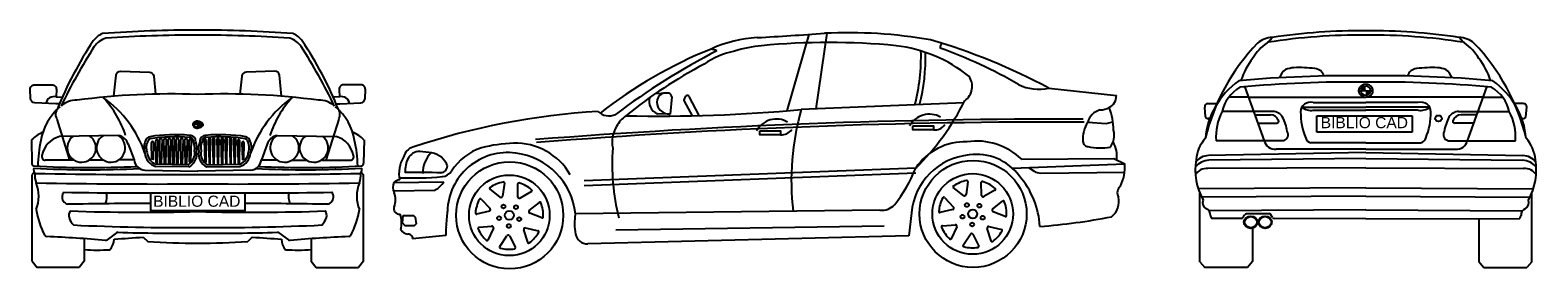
# Model space of a CAD drawing. Header units: millimetres. Extents: x -239.11 to -230.62, y 378.45 to 379.8.
import ezdxf

# ---------------------------------------------------------------- set-up
doc = ezdxf.new("R2010")
doc.units = ezdxf.units.MM

# ---------------------------------------------------------------- blocks, each defined once
blk = doc.blocks.new('*U0')
at = {"linetype": 'Continuous'}
for points in [[(0.0198, 0.7403), (0.0121, 0.7513), (-0.0012, 0.7403)], [(0.0086, 0.7502), (-0.0012, 0.7403), (0.0121, 0.7513)], [(-0.0012, 0.7403), (0.0086, 0.7502), (-0.0005, 0.7426)], [(0.0055, 0.7487), (-0.0005, 0.7426), (0.0086, 0.7502)], [(-0.0005, 0.7426), (0.0055, 0.7487), (0.0009, 0.7449)], [(0.0029, 0.7469), (0.0009, 0.7449), (0.0055, 0.7487)], [(0.0121, 0.7513), (0.0198, 0.7403), (0.0159, 0.7519)], [(0.0198, 0.7522), (0.0159, 0.7519), (0.0198, 0.7403)], [(0.0198, 0.7263), (0.0237, 0.7265), (0.0198, 0.7403)], [(0.0274, 0.7272), (0.0198, 0.7403), (0.0237, 0.7265)], [(0.0198, 0.7403), (0.0274, 0.7272), (0.0408, 0.7403)], [(0.0309, 0.7282), (0.0408, 0.7403), (0.0274, 0.7272)], [(0.0408, 0.7403), (0.0309, 0.7282), (0.0408, 0.7379)], [(0.034, 0.7297), (0.0408, 0.7379), (0.0309, 0.7282)], [(0.0408, 0.7379), (0.034, 0.7297), (0.04, 0.7356)], [(0.0366, 0.7314), (0.04, 0.7356), (0.034, 0.7297)], [(0.04, 0.7356), (0.0366, 0.7314), (0.0386, 0.7334)]]:
    blk.add_solid(points, dxfattribs=at)
blk = doc.blocks.new('*U1')
at = {"linetype": 'Continuous'}
for points in [[(-0.0408, 0.993), (-0.0152, 0.993), (-0.0333, 1.0111)], [(-0.0152, 1.0186), (-0.0333, 1.0111), (-0.0152, 0.993)], [(0.0104, 0.993), (-0.0152, 0.993), (0.0029, 0.9749)], [(-0.0152, 0.9674), (0.0029, 0.9749), (-0.0152, 0.993)]]:
    blk.add_solid(points, dxfattribs=at)

msp = doc.modelspace()

# ---------------------------------------------------------------- linework, layer by layer
for p, q in [((-234.7279, 379.7734), (-234.8503, 379.3433)), ((-234.6262, 379.7803), (-234.6872, 379.3538)), ((-232.1413, 379.7293), (-232.1181, 379.7564)), ((-231.0427, 379.7293), (-231.0659, 379.7564)), ((-233.3768, 379.4714), (-232.9959, 379.4288)), ((-232.272, 379.4764), (-232.1635, 379.1749)), ((-230.912, 379.4764), (-231.0205, 379.1749)), ((-235.5247, 379.4423), (-235.5913, 379.4394)), ((-235.499, 379.4224), (-235.5069, 379.3247)), ((-235.4222, 379.4236), (-235.4295, 379.4084)), ((-235.4292, 379.3978), (-235.3833, 379.3153)), ((-235.4017, 379.4239), (-235.3458, 379.3162)), ((-233.8553, 379.3873), (-234.7699, 379.3505)), ((-232.479, 379.3837), (-232.4284, 379.3837)), ((-232.2517, 379.42), (-232.3625, 379.42)), ((-232.2517, 379.42), (-231.592, 379.42)), ((-231.8875, 379.3895), (-231.592, 379.3895)), ((-231.592, 379.4564), (-231.6351, 379.4564)), ((-231.592, 379.4564), (-231.5489, 379.4564)), ((-230.9323, 379.42), (-231.592, 379.42)), ((-231.2964, 379.3895), (-231.592, 379.3895)), ((-230.9323, 379.42), (-230.8214, 379.42)), ((-230.705, 379.3837), (-230.7556, 379.3837)), ((-238.9606, 379.297), (-238.8887, 379.0654)), ((-237.3732, 379.297), (-237.4451, 379.0654)), ((-235.5069, 379.3247), (-235.5797, 379.3266)), ((-232.4941, 379.3098), (-232.4986, 379.363)), ((-232.4703, 379.299), (-232.4793, 379.2992)), ((-232.1147, 379.3399), (-232.4001, 379.3399)), ((-232.2159, 379.3207), (-232.1285, 379.3207)), ((-231.9521, 379.3632), (-231.592, 379.3632)), ((-231.8875, 379.3459), (-231.592, 379.3459)), ((-231.8671, 379.2229), (-231.8671, 379.3154)), ((-231.8671, 379.3154), (-231.3302, 379.3154)), ((-231.2319, 379.3632), (-231.592, 379.3632)), ((-231.2964, 379.3459), (-231.592, 379.3459)), ((-231.3302, 379.3154), (-231.3302, 379.2229)), ((-231.0692, 379.3399), (-230.7839, 379.3399)), ((-230.9681, 379.3207), (-231.0555, 379.3207)), ((-230.7137, 379.299), (-230.7047, 379.2992)), ((-230.6899, 379.3098), (-230.6854, 379.363)), ((-238.6137, 379.2037), (-238.9459, 379.1983)), ((-238.1669, 379.2663), (-238.1954, 379.2663)), ((-238.1669, 379.2849), (-238.1669, 379.2446)), ((-238.1669, 379.2663), (-238.1384, 379.2663)), ((-237.7201, 379.2037), (-237.3879, 379.1983)), ((-233.1564, 379.2797), (-233.054, 379.2722)), ((-233.054, 379.2722), (-233.0152, 379.2819)), ((-232.1987, 379.2727), (-232.0928, 379.2727)), ((-231.3302, 379.2229), (-231.8671, 379.2229)), ((-230.9853, 379.2727), (-231.0911, 379.2727)), ((-239.1028, 379.1794), (-239.1002, 379.0488)), ((-238.5579, 379.155), (-238.525, 379.0668)), ((-237.7759, 379.155), (-237.8088, 379.0668)), ((-237.231, 379.1794), (-237.2336, 379.0488)), ((-232.0538, 379.1749), (-232.4344, 379.1749)), ((-231.592, 379.1273), (-232.0958, 379.1273)), ((-231.592, 379.1627), (-231.9004, 379.1627)), ((-231.592, 379.1627), (-231.2836, 379.1627)), ((-231.592, 379.1273), (-231.0881, 379.1273)), ((-231.1302, 379.1749), (-230.7496, 379.1749)), ((-238.8629, 379.0655), (-239.0255, 379.0648)), ((-238.699, 379.0661), (-238.778, 379.0658)), ((-238.525, 379.0668), (-238.612, 379.0665)), ((-238.2206, 379.0394), (-238.4025, 379.0426)), ((-238.1132, 379.0394), (-237.9313, 379.0426)), ((-237.8088, 379.0668), (-237.7218, 379.0665)), ((-237.6348, 379.0661), (-237.5557, 379.0658)), ((-237.4709, 379.0655), (-237.3083, 379.0648)), ((-233.581, 379.0194), (-232.9479, 379.0447)), ((-233.5287, 379.0706), (-233.0103, 379.075)), ((-233.0103, 379.075), (-232.9479, 379.0447)), ((-232.542, 379.0984), (-232.5433, 379.0984)), ((-231.592, 379.109), (-232.4772, 379.0916)), ((-231.592, 379.0742), (-232.4748, 379.0649)), ((-231.592, 379.109), (-230.7068, 379.0916)), ((-231.592, 379.0742), (-230.7092, 379.0649)), ((-230.642, 379.0984), (-230.6407, 379.0984)), ((-239.0876, 378.9969), (-239.0992, 378.9828)), ((-239.0992, 378.4958), (-239.0992, 378.9828)), ((-238.4655, 379.0094), (-238.1669, 379.0028)), ((-238.2176, 379.0268), (-238.4046, 379.0301)), ((-237.8683, 379.0094), (-238.1669, 379.0028)), ((-238.1162, 379.0268), (-237.9292, 379.0301)), ((-237.2462, 378.9969), (-237.2346, 378.9828)), ((-237.2346, 378.4958), (-237.2346, 378.9828)), ((-234.1255, 379.0206), (-235.9922, 378.9486)), ((-234.1255, 378.9927), (-235.9922, 378.9207)), ((-233.4913, 379.023), (-233.4587, 379.0028)), ((-233.4215, 378.9924), (-232.9488, 378.9983)), ((-231.592, 379.0219), (-232.48, 379.0176)), ((-231.592, 379.0219), (-230.7039, 379.0176)), ((-237.0658, 378.8929), (-236.8303, 378.8961)), ((-237.0626, 378.9401), (-236.7812, 378.9438)), ((-231.592, 378.9091), (-232.535, 378.9029)), ((-232.5266, 378.493), (-232.5266, 378.8802)), ((-231.592, 378.9091), (-230.649, 378.9029)), ((-230.6574, 378.493), (-230.6574, 378.8802)), ((-234.3266, 378.7844), (-236.0412, 378.7624)), ((-231.592, 378.8626), (-232.5158, 378.8565)), ((-231.592, 378.786), (-232.4741, 378.7802)), ((-231.592, 378.8626), (-230.6681, 378.8565)), ((-231.592, 378.786), (-230.7099, 378.7802)), ((-234.1494, 378.7681), (-234.1647, 378.6397)), ((-232.2941, 378.7366), (-232.4592, 378.7369)), ((-232.2828, 378.7428), (-232.2742, 378.7574)), ((-232.1373, 378.7638), (-232.263, 378.7635)), ((-232.117, 378.7424), (-232.126, 378.7577)), ((-231.592, 378.7353), (-232.1058, 378.7363)), ((-231.592, 378.7353), (-230.7248, 378.7369)), ((-230.9554, 378.7365), (-230.9554, 378.4936)), ((-238.6238, 378.6563), (-238.6775, 378.6158)), ((-238.474, 378.6322), (-238.4486, 378.6078)), ((-237.8597, 378.6322), (-237.8851, 378.6078)), ((-237.7099, 378.6563), (-237.6563, 378.6158)), ((-236.7709, 378.6407), (-236.9573, 378.6222)), ((-234.1647, 378.6397), (-235.9707, 378.5932)), ((-234.3032, 378.6939), (-235.8125, 378.671)), ((-232.2286, 378.6862), (-232.2286, 378.4936)), ((-239.0992, 378.4958), (-239.0712, 378.4611)), ((-237.2346, 378.4958), (-237.2626, 378.4611)), ((-232.5266, 378.493), (-232.4982, 378.4611)), ((-232.2576, 378.4611), (-232.4982, 378.4611)), ((-232.2286, 378.4936), (-232.2576, 378.4611)), ((-230.9554, 378.4936), (-230.9264, 378.4611)), ((-230.9264, 378.4611), (-230.6858, 378.4611)), ((-230.6574, 378.493), (-230.6858, 378.4611))]:
    msp.add_line(p, q)
for points in [[(-238.639, 379.4254), (-238.6268, 379.5437, -0.39468), (-238.601, 379.5662), (-238.439, 379.5605, -0.373485), (-238.415, 379.5381), (-238.4042, 379.4373)], [(-237.6948, 379.4254), (-237.7069, 379.5437, 0.39468), (-237.7328, 379.5662), (-237.8948, 379.5605, 0.373485), (-237.9188, 379.5381), (-237.9296, 379.4373)], [(-238.9663, 379.3821), (-239.0848, 379.3885, -0.388548), (-239.1085, 379.4126), (-239.1103, 379.4641, -0.424512), (-239.0853, 379.49), (-238.9877, 379.49, -0.427012), (-238.9627, 379.4639), (-238.9645, 379.4216)], [(-237.3675, 379.3821), (-237.249, 379.3885, 0.388548), (-237.2253, 379.4126), (-237.2235, 379.4641, 0.424512), (-237.2485, 379.49), (-237.3461, 379.49, 0.427012), (-237.3711, 379.4639), (-237.3692, 379.4216)]]:
    msp.add_lwpolyline(points, format="xyb")
for points in [[(-238.9458, 379.3821), (-238.9663, 379.3821)], [(-238.9645, 379.4216), (-238.9285, 379.42)], [(-237.3692, 379.4216), (-237.4053, 379.42)], [(-237.3879, 379.3821), (-237.3675, 379.3821)], [(-238.4154, 379.1637), (-238.4183, 379.0686), (-238.4255, 379.0715), (-238.428, 379.1637)], [(-238.3909, 379.1742), (-238.3947, 379.0499), (-238.4012, 379.0525), (-238.4035, 379.1742)], [(-238.3679, 379.1814), (-238.3719, 379.048), (-238.3779, 379.047), (-238.3804, 379.1814)], [(-238.3448, 379.1814), (-238.3488, 379.048), (-238.3549, 379.047), (-238.3574, 379.1814)], [(-238.3203, 379.1814), (-238.3243, 379.048), (-238.3304, 379.047), (-238.3329, 379.1814)], [(-238.2973, 379.1814), (-238.3013, 379.048), (-238.3073, 379.047), (-238.3098, 379.1814)], [(-238.2742, 379.1814), (-238.2782, 379.048), (-238.2843, 379.047), (-238.2868, 379.1814)], [(-238.2497, 379.1814), (-238.2537, 379.048), (-238.2598, 379.047), (-238.2623, 379.1814)], [(-238.2267, 379.1814), (-238.2307, 379.048), (-238.2367, 379.047), (-238.2392, 379.1814)], [(-238.2031, 379.1757), (-238.2071, 379.0592), (-238.2134, 379.0564), (-238.2157, 379.1757)], [(-238.1307, 379.1757), (-238.1267, 379.0592), (-238.1203, 379.0564), (-238.1181, 379.1757)], [(-238.1071, 379.1814), (-238.1031, 379.048), (-238.0971, 379.047), (-238.0946, 379.1814)], [(-238.0841, 379.1814), (-238.0801, 379.048), (-238.074, 379.047), (-238.0715, 379.1814)], [(-238.0596, 379.1814), (-238.0556, 379.048), (-238.0495, 379.047), (-238.047, 379.1814)], [(-238.0365, 379.1814), (-238.0325, 379.048), (-238.0265, 379.047), (-238.024, 379.1814)], [(-238.0135, 379.1814), (-238.0094, 379.048), (-238.0034, 379.047), (-238.0009, 379.1814)], [(-237.989, 379.1814), (-237.9849, 379.048), (-237.9789, 379.047), (-237.9764, 379.1814)], [(-237.9659, 379.1814), (-237.9619, 379.048), (-237.9559, 379.047), (-237.9534, 379.1814)], [(-237.9429, 379.1742), (-237.9391, 379.0499), (-237.9326, 379.0525), (-237.9303, 379.1742)], [(-237.9184, 379.1637), (-237.9155, 379.0686), (-237.9083, 379.0715), (-237.9058, 379.1637)], [(-236.4637, 378.8567), (-236.5222, 378.903)], [(-236.4402, 378.9356), (-236.4506, 378.8631)], [(-236.3644, 378.8577), (-236.3647, 378.9324)], [(-236.2881, 378.8886), (-236.3512, 378.8515)], [(-233.8551, 378.8648), (-233.9136, 378.9111)], [(-233.8316, 378.9437), (-233.842, 378.8712)], [(-233.7559, 378.8658), (-233.7561, 378.9405)], [(-233.6795, 378.8967), (-233.7427, 378.8596)], [(-236.5718, 378.846), (-236.5216, 378.7927)], [(-236.3017, 378.7808), (-236.2435, 378.8275)], [(-233.9162, 378.7865), (-233.9889, 378.7697)], [(-233.9632, 378.8541), (-233.913, 378.8008)], [(-233.6932, 378.7889), (-233.635, 378.8357)], [(-237.0104, 378.7531), (-236.9526, 378.7543), (-236.9431, 378.7437), (-236.9372, 378.7059), (-236.9479, 378.6953), (-236.9986, 378.6953), (-237.014, 378.713), (-237.0104, 378.7531)], [(-236.5247, 378.7784), (-236.5975, 378.7616)], [(-236.23, 378.7403), (-236.2984, 378.7666)], [(-233.9752, 378.6954), (-233.9022, 378.7014)], [(-233.6214, 378.7484), (-233.6898, 378.7747)], [(-238.8059, 378.6228), (-238.8059, 378.4965), (-238.8344, 378.4611)], [(-237.5279, 378.6228), (-237.5279, 378.4965), (-237.4994, 378.4611)], [(-236.5838, 378.6872), (-236.5108, 378.6933)], [(-236.5016, 378.6819), (-236.5338, 378.6145)], [(-236.4672, 378.5789), (-236.4264, 378.6397)], [(-236.4118, 378.6398), (-236.3791, 378.5726)], [(-236.3097, 378.6025), (-236.3318, 378.6723)], [(-236.3228, 378.6838), (-236.2499, 378.6674)], [(-233.8931, 378.69), (-233.9252, 378.6226)], [(-233.8586, 378.587), (-233.8178, 378.6478)], [(-233.8032, 378.6479), (-233.7705, 378.5808)], [(-233.7011, 378.6106), (-233.7233, 378.6804)], [(-233.7142, 378.6919), (-233.6414, 378.6756)], [(-238.8344, 378.4611), (-239.0712, 378.4611)], [(-237.4994, 378.4611), (-237.2626, 378.4611)]]:
    msp.add_lwpolyline(points)
for points in [[(-235.0027, 379.2303), (-234.8868, 379.2303), (-234.8868, 379.2083), (-235.0027, 379.2083)], [(-234.1418, 379.2579), (-234.026, 379.2579), (-234.026, 379.2358), (-234.1418, 379.2358)], [(-238.4311, 378.8813), (-237.9027, 378.8813), (-237.9027, 378.7804), (-238.4311, 378.7804)], [(-236.3644, 378.8437), (-236.3644, 378.8437)], [(-233.7558, 378.8519), (-233.7558, 378.8519)]]:
    msp.add_lwpolyline(points, close=True)
for centre, radius in [((-236.4109, 378.7543), 0.3014), ((-233.8024, 378.7624), 0.3014), ((-236.413, 378.7542), 0.2269), ((-233.8044, 378.7623), 0.2269), ((-236.4456, 378.8042), 0.0109), ((-236.3755, 378.8006), 0.0109), ((-233.837, 378.8123), 0.0109), ((-233.8044, 378.7623), 0.0249), ((-233.7669, 378.8087), 0.0109), ((-236.4706, 378.7386), 0.0109), ((-236.413, 378.7542), 0.0249), ((-236.416, 378.6945), 0.0109), ((-236.3572, 378.7329), 0.0109), ((-233.862, 378.7467), 0.0109), ((-233.8074, 378.7027), 0.0109), ((-233.7486, 378.741), 0.0109)]:
    msp.add_circle(centre, radius)
for centre, radius, start, end in [((-236.9736, 378.5506), 2.1404, 146.33288, 158.06866), ((-238.6527, 379.6631), 0.1263, 115.24053, 144.0982), ((-238.6474, 379.6311), 0.1263, 107.22101, 144.0982), ((-238.7012, 379.766), 0.0125, 94.11856, 115.24053), ((-238.1721, 372.4186), 7.379, 89.95935, 94.11856), ((-238.1721, 372.3906), 7.379, 89.95935, 93.98346), ((-238.1617, 372.4186), 7.379, 85.88144, 90.04065), ((-238.1617, 372.3906), 7.379, 86.01654, 90.04065), ((-237.6864, 379.6311), 0.1263, 35.9018, 72.77899), ((-237.6326, 379.766), 0.0125, 64.75947, 85.88144), ((-237.6811, 379.6631), 0.1263, 35.9018, 64.75947), ((-239.3602, 378.5506), 2.1404, 21.93134, 33.66712), ((-234.9765, 379.0322), 0.7243, 93.22647, 114.50677), ((-236.3424, 403.2622), 23.5442, 273.22647, 274.15028), ((-234.614, 375.801), 3.9269, 84.46409, 95.53591), ((-234.5071, 377.0536), 2.7293, 80.20402, 92.75882), ((-235.0266, 376.3791), 3.505, 61.91891, 73.69773), ((-233.9621, 379.7005), 0.0263, 121.91381, 188.04201), ((-236.0711, 377.9916), 3.1797, 147.39094, 154.30912), ((-240.2627, 377.9916), 3.1797, 25.69088, 32.60906), ((-234.3, 377.2798), 2.6018, 112.05484, 128.01171), ((-233.3221, 375.9899), 4.1623, 117.50506, 126.81), ((-235.0545, 379.2298), 0.4584, 101.46917, 124.89407), ((-235.3162, 379.4958), 0.1993, 68.8597, 78.64557), ((-234.9181, 378.9378), 0.7754, 95.53591, 107.06594), ((-234.3313, 378.9046), 0.8107, 51.47256, 83.19477), ((-235.2042, 379.6513), 1.1088, 345.63502, 1.49897), ((-235.1782, 379.6513), 1.1088, 345.69133, 1.06301), ((-234.9201, 377.112), 2.7478, 60.00498, 70.1739), ((-234.0144, 377.1458), 2.7834, 117.89637, 128.77442), ((-233.9063, 379.4806), 0.0989, 305.67824, 36.01446), ((-233.4344, 379.7094), 0.2448, 242.75948, 283.61713), ((-238.9758, 379.3768), 0.0462, 75.86818, 169.68381), ((-238.8491, 379.2703), 0.1327, 89.0771, 131.22236), ((-238.3229, 375.5288), 3.9094, 87.71271, 97.7036), ((-238.847, 379.4029), 8.664560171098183e-15, 100.64355, 85.23636), ((-239.1325, 379.0189), 0.5896, 18.33664, 42.32683), ((-239.0694, 378.8947), 0.6408, 19.13648, 54.42705), ((-238.0109, 375.5288), 3.9094, 82.2964, 92.28729), ((-237.2644, 378.8947), 0.6408, 125.57295, 160.86352), ((-237.2012, 379.0189), 0.5896, 137.67317, 161.66336), ((-237.4847, 379.2703), 0.1327, 48.77764, 90.9229), ((-237.4868, 379.4029), 8.664560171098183e-15, 94.76364, 79.35645), ((-237.358, 379.3768), 0.0462, 10.31619, 104.13182), ((-235.5526, 379.3954), 0.0739, 162.92478, 248.47725), ((-235.5168, 379.3912), 0.065, 167.09252, 215.54534), ((-235.5332, 379.395), 0.0481, 79.74411, 167.09252), ((-235.521, 379.4206), 0.022, 4.7456, 99.71192), ((-235.4192, 379.4034), 0.0115, 154.34071, 209.07451), ((-235.4119, 379.4186), 0.0115, 27.39684, 154.34071), ((-235.1487, 380.0572), 1.4566, 314.62649, 333.19463), ((-233.0685, 379.4262), 0.0727, 296.97262, 2.05736), ((-238.7375, 379.1231), 0.3172, 130.25988, 170.27974), ((-238.9187, 379.3224), 0.0489, 119.01913, 211.20623), ((-237.4151, 379.3224), 0.0489, 328.79377, 60.98087), ((-237.5963, 379.1231), 0.3172, 9.72026, 49.74012), ((-235.6811, 375.3251), 4.0211, 93.32686, 108.49059), ((-233.314, 341.4786), 37.8176, 89.80106, 94.4764), ((-235.8524, 379.4048), 0.0902, 226.47653, 293.80766), ((-235.6219, 379.1469), 0.2166, 128.77442, 149.97669), ((-235.5603, 387.7719), 8.4584, 268.66379, 275.36178), ((-235.5115, 379.3975), 0.073, 217.16544, 273.62295), ((-234.9094, 379.1695), 0.1272, 60.28487, 151.4219), ((-233.3411, 378.9475), 1.4845, 164.25035, 186.55344), ((-234.0485, 379.197), 0.1272, 60.28487, 151.4219), ((-233.0633, 379.2549), 0.0963, 104.85498, 165.09815), ((-233.0917, 379.4718), 0.1238, 271.70354, 296.97262), ((-233.4038, 379.2249), 0.3928, 1.24115, 20.34468), ((-238.9669, 379.0466), 0.19, 112.188, 135.63513), ((-238.6558, 379.1346), 0.0809, 123.17436, 58.68891), ((-238.6257, 379.1336), 0.0711, 17.52931, 80.32014), ((-238.2939, 378.279), 0.9295, 85.02011, 98.8691), ((-238.2119, 379.1714), 0.0336, 356.06818, 92.21584), ((-238.1219, 379.1714), 0.0336, 87.78416, 183.93182), ((-238.0399, 378.279), 0.9295, 81.1309, 94.97989), ((-237.7081, 379.1336), 0.0711, 99.67986, 162.47069), ((-237.678, 379.1346), 0.0809, 121.31109, 56.82564), ((-237.3669, 379.0466), 0.19, 44.36487, 67.812), ((-233.3075, 341.4624), 37.8176, 89.80106, 94.4764), ((-235.6625, 379.1666), 0.1716, 148.8846, 190.84982), ((-234.88, 379.2785), 0.0706, 264.44393, 324.65499), ((-234.0191, 379.306), 0.0706, 264.44393, 324.65499), ((-233.0068, 379.183), 0.1781, 147.10576, 184.20087), ((-233.1217, 379.2053), 0.114, 323.97292, 14.23863), ((-238.2869, 379.0132), 0.7805, 167.91351, 178.55737), ((-238.9072, 379.0647), 0.1391, 106.16905, 169.05779), ((-238.8207, 379.1346), 0.0809, 126.57622, 55.28705), ((-238.3728, 379.1358), 0.0964, 151.96968, 198.80522), ((-238.429, 379.1657), 0.0327, 104.56507, 151.96968), ((-238.3728, 379.1358), 0.0838, 151.96968, 198.80522), ((-238.429, 379.1657), 0.0202, 104.56507, 151.96968), ((-238.2939, 378.279), 0.917, 85.02011, 98.8691), ((-238.4217, 379.1637), 0.00628, 356.55186, 182.1394), ((-238.3972, 379.1742), 0.00628, 356.55186, 182.1394), ((-238.3742, 379.1814), 0.00628, 356.55186, 182.1394), ((-238.3511, 379.1814), 0.00628, 356.55186, 182.1394), ((-238.3266, 379.1814), 0.00628, 356.55186, 182.1394), ((-238.3035, 379.1814), 0.00628, 356.55186, 182.1394), ((-238.2805, 379.1814), 0.00628, 356.55186, 182.1394), ((-238.256, 379.1814), 0.00628, 356.55186, 182.1394), ((-238.2329, 379.1814), 0.00628, 356.55186, 182.1394), ((-238.2094, 379.1757), 0.00628, 356.55186, 182.1394), ((-238.2119, 379.1714), 0.021, 356.06818, 92.21584), ((-238.2877, 379.133), 0.1036, 351.13259, 20.93477), ((-238.2717, 379.1324), 0.1003, 349.91637, 21.51412), ((-238.0621, 379.1324), 0.1003, 158.48588, 190.08363), ((-238.0461, 379.133), 0.1036, 159.06523, 188.86741), ((-238.1219, 379.1714), 0.021, 87.78416, 183.93182), ((-238.1244, 379.1757), 0.00628, 357.8606, 183.44814), ((-238.0399, 378.279), 0.917, 81.1309, 94.97989), ((-238.1009, 379.1814), 0.00628, 357.8606, 183.44814), ((-238.0778, 379.1814), 0.00628, 357.8606, 183.44814), ((-238.0533, 379.1814), 0.00628, 357.8606, 183.44814), ((-238.0302, 379.1814), 0.00628, 357.8606, 183.44814), ((-238.0072, 379.1814), 0.00628, 357.8606, 183.44814), ((-237.9827, 379.1814), 0.00628, 357.8606, 183.44814), ((-237.9596, 379.1814), 0.00628, 357.8606, 183.44814), ((-237.9366, 379.1742), 0.00628, 357.8606, 183.44814), ((-237.9121, 379.1637), 0.00628, 357.8606, 183.44814), ((-237.9048, 379.1657), 0.0202, 28.03032, 75.43493), ((-237.9048, 379.1657), 0.0327, 28.03032, 75.43493), ((-237.961, 379.1358), 0.0838, 341.19478, 28.03032), ((-237.961, 379.1358), 0.0964, 341.19478, 28.03032), ((-237.513, 379.1346), 0.0809, 124.71295, 53.42378), ((-237.4266, 379.0647), 0.1391, 10.94221, 73.83095), ((-238.0469, 379.0132), 0.7805, 1.44263, 12.08649), ((-236.932, 379.064), 0.0785, 108.11628, 166.4182), ((-236.4655, 378.8274), 0.3251, 108.73122, 147.13011), ((-236.3561, 378.255), 0.9059, 92.14224, 103.6484), ((-236.3768, 378.8066), 0.3539, 29.91985, 92.14224), ((-234.5997, 379.0446), 1.2346, 175.83064, 194.22569), ((-233.8481, 378.8351), 0.3336, 87.88318, 146.23817), ((-233.782, 378.8067), 0.3658, 46.1692, 98.45709), ((-233.1554, 379.1721), 0.0292, 184.20087, 231.63243), ((-233.1484, 379.1841), 0.0429, 234.31972, 259.31704), ((-233.0827, 379.4934), 0.3591, 258.16582, 278.53227), ((-233.1609, 379.086), 0.1683, 353.50327, 29.13632), ((-239.089, 379.0448), 0.0119, 160.19243, 267.23093), ((-239.0254, 379.0844), 0.0195, 159.82922, 269.60496), ((-238.4611, 379.0735), 0.0642, 185.93584, 266.10922), ((-238.3788, 379.1116), 0.0855, 184.61501, 252.43514), ((-238.3788, 379.1116), 0.073, 184.61501, 251.05887), ((-238.2556, 379.1022), 0.0719, 299.20056, 11.93265), ((-238.2542, 379.1007), 0.0824, 296.36817, 9.89945), ((-238.0796, 379.1007), 0.0824, 170.10055, 243.63183), ((-238.0781, 379.1022), 0.0719, 168.06735, 240.79944), ((-237.955, 379.1116), 0.073, 288.94113, 355.38499), ((-237.955, 379.1116), 0.0855, 287.56486, 355.38499), ((-237.8727, 379.0735), 0.0642, 273.89078, 354.06416), ((-237.3084, 379.0844), 0.0195, 270.39504, 20.17078), ((-237.2448, 379.0448), 0.0119, 272.76907, 19.80757), ((-236.8526, 378.9886), 0.1818, 148.91949, 191.00032), ((-236.8302, 379), 0.1701, 154.07108, 181.23117), ((-236.9207, 379.0439), 0.0695, 87.18915, 154.07108), ((-236.941, 378.5691), 0.5447, 80.27357, 87.50534), ((-236.7515, 378.9986), 0.1477, 133.30352, 183.03565), ((-236.8682, 378.9935), 0.1141, 20.16139, 80.27357), ((-236.4216, 378.7683), 0.34, 82.36083, 178.5649), ((-236.4246, 378.7229), 0.3854, 5.88216, 82.81519), ((-236.3764, 379.1053), 8.167688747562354e-17, 96.57785, 262.87498), ((-233.7915, 378.7368), 0.3593, 95.33694, 174.99944), ((-233.781, 378.8037), 0.2942, 35.58119, 98.58824), ((-233.1831, 379.026), 0.2359, 332.82329, 4.55247), ((-239.0515, 379.0128), 0.0395, 168.94513, 215.02858), ((-238.7669, 384.7838), 5.7725, 266.78896, 272.71904), ((-238.7669, 384.7838), 5.76, 266.78896, 272.57601), ((-238.9649, 378.9791), 0.1194, 174.7099, 200.75164), ((-238.4009, 418.5658), 39.5816, 269.01135, 270.33869), ((-237.9329, 418.5658), 39.5816, 269.66131, 270.98865), ((-237.5669, 384.7838), 5.7725, 267.28096, 273.21104), ((-237.5669, 384.7838), 5.76, 267.42399, 273.21104), ((-237.3689, 378.9791), 0.1194, 339.24836, 5.2901), ((-237.2823, 379.0128), 0.0395, 324.97142, 11.05487), ((-237.0261, 378.8997), 0.0544, 95.25551, 132.17922), ((-236.9575, 380.7826), 1.8178, 267.62002, 275.28505), ((-236.9502, 374.5849), 4.4116, 87.98736, 90.64963), ((-236.7999, 379.0326), 0.0388, 271.87967, 0.35502), ((-236.7965, 379.0413), 0.069, 275.28505, 327.13011), ((-234.9463, 379.3527), 0.8855, 322.58727, 337.96915), ((-233.805, 378.7642), 0.189, 100.32457, 124.87457), ((-233.8368, 378.9452), 0.00539, 343.54134, 112.83367), ((-233.8931, 378.6665), 0.4675, 3.12101, 41.27247), ((-233.4224, 379.0614), 0.069, 238.19355, 270.70966), ((-238.398, 418.5125), 39.5816, 269.01766, 270.33452), ((-239.2623, 378.8617), 0.2004, 338.01763, 22.01883), ((-238.8872, 378.8584), 0.0436, 170.48475, 252.96001), ((-238.8901, 378.8597), 0.0405, 142.79776, 171.53574), ((-238.3937, 418.4622), 39.5816, 269.23461, 270.32827), ((-238.7723, 378.8575), 0.0943, 336.46125, 16.38878), ((-237.9358, 418.5125), 39.5816, 269.66548, 270.98234), ((-237.9401, 418.4622), 39.5816, 269.67173, 270.76539), ((-237.5614, 378.8575), 0.0943, 163.61122, 203.53875), ((-237.4466, 378.8584), 0.0436, 287.03999, 9.51525), ((-237.4436, 378.8597), 0.0405, 8.46426, 37.20224), ((-237.0714, 378.8617), 0.2004, 157.98117, 201.98237), ((-237.0022, 378.9124), 0.0665, 155.35148, 207.42676), ((-237.1514, 378.8422), 0.0985, 336.33222, 23.66778), ((-236.92, 379.0373), 0.1673, 302.44786, 326.04502), ((-236.5185, 378.9069), 0.00539, 108.76245, 238.05478), ((-236.4136, 378.7561), 0.189, 100.32457, 124.87457), ((-236.4598, 378.8653), 0.0095, 245.77341, 357.44592), ((-236.4447, 378.9378), 0.00505, 333.69974, 122.67527), ((-236.3593, 378.9318), 0.00539, 57.33387, 186.62621), ((-236.4118, 378.7558), 0.189, 48.896, 73.446), ((-236.2901, 378.8936), 0.00539, 292.11277, 61.4051), ((-233.9099, 378.915), 0.00539, 108.76245, 238.05478), ((-233.8512, 378.8735), 0.0095, 245.77341, 357.44592), ((-233.7508, 378.94), 0.00539, 57.33387, 186.62621), ((-233.7467, 378.8682), 0.0095, 194.34483, 306.01735), ((-233.8032, 378.764), 0.189, 48.896, 73.446), ((-233.6815, 378.9017), 0.00539, 292.11277, 61.4051), ((-232.942, 378.8812), 0.0485, 130.17422, 209.5602), ((-238.6403, 378.852), 0.4411, 188.51302, 208.53702), ((-238.3472, 348.8564), 29.9654, 90.16041, 91.05699), ((-237.9866, 348.8564), 29.9654, 88.94301, 89.83959), ((-237.6935, 378.852), 0.4411, 331.46298, 351.48698), ((-237.0339, 378.7907), 0.0298, 156.33222, 213.20282), ((-236.4149, 378.7549), 0.189, 151.75314, 176.30314), ((-236.5762, 378.8429), 0.00539, 34.96991, 164.26224), ((-236.5291, 378.7869), 0.0095, 297.20198, 48.87449), ((-236.3552, 378.8601), 0.0095, 194.34483, 306.01735), ((-236.2942, 378.7751), 0.0095, 142.91626, 254.58878), ((-236.2406, 378.823), 0.00539, 5.9053, 135.19763), ((-236.4109, 378.7543), 0.189, 357.46743, 22.01743), ((-234.3148, 378.8822), 0.0986, 263.10791, 316.76679), ((-234.243, 378.8147), 3.267075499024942e-16, 180, 285.17454), ((-233.8063, 378.763), 0.189, 151.75314, 176.30314), ((-233.9676, 378.851), 0.00539, 34.96991, 164.26224), ((-233.9205, 378.795), 0.0095, 297.20198, 48.87449), ((-233.6856, 378.7832), 0.0095, 142.91626, 254.58878), ((-233.632, 378.8311), 0.00539, 5.9053, 135.19763), ((-233.8024, 378.7624), 0.189, 357.46743, 22.01743), ((-233.09, 378.8323), 0.1088, 307.7887, 13.3018), ((-238.845, 378.7531), 0.0477, 147.18233, 193.68012), ((-238.809, 378.765), 0.0855, 195.73245, 229.52682), ((-238.4734, 390.8412), 12.0693, 268.04537, 271.45521), ((-238.2746, 390.7549), 12.0693, 267.18755, 270.51145), ((-237.8604, 390.8412), 12.0693, 268.54479, 271.95463), ((-238.0592, 390.7549), 12.0693, 269.48855, 272.81245), ((-237.5248, 378.765), 0.0855, 310.47318, 344.26755), ((-237.4888, 378.7531), 0.0477, 346.31988, 32.81767), ((-237.0318, 378.7953), 0.0342, 217.64666, 278.05337), ((-237.1963, 378.7108), 0.1768, 348.0148, 16.63205), ((-237.5929, 378.7976), 0.8316, 352.39975, 358.5649), ((-236.5981, 378.7669), 0.00539, 160.19102, 289.48335), ((-236.2274, 378.745), 0.00539, 240.6842, 9.97653), ((-235.7339, 378.7086), 0.312, 170.06079, 191.02377), ((-233.9896, 378.775), 0.00539, 160.19102, 289.48335), ((-233.9756, 378.69), 0.00539, 86.39848, 215.69081), ((-233.9024, 378.6919), 0.0095, 348.63055, 100.30306), ((-233.6188, 378.7531), 0.00539, 240.6842, 9.97653), ((-233.6988, 382.2292), 3.5478, 274.40469, 280.97498), ((-239.0168, 378.6472), 0.0125, 208.53702, 267.63456), ((-239.3095, 371.5605), 7.0802, 84.94879, 87.63456), ((-238.6851, 378.6257), 0.0125, 264.94879, 307.09431), ((-238.7374, 378.6257), 0.0997, 319.41382, 356.951), ((-239.3628, 389.9022), 11.3051, 273.6769, 274.50911), ((-238.6163, 378.6463), 0.0125, 88.37954, 127.09431), ((-238.2746, 390.7233), 12.0693, 268.37954, 270.51145), ((-238.0592, 390.7233), 12.0693, 269.48855, 271.62046), ((-236.971, 389.9022), 11.3051, 265.49089, 266.3231), ((-237.7175, 378.6463), 0.0125, 52.90569, 91.62046), ((-237.5964, 378.6257), 0.0997, 183.049, 220.58618), ((-237.6487, 378.6257), 0.0125, 232.90569, 275.05121), ((-237.0242, 371.5605), 7.0802, 92.36544, 95.05121), ((-237.317, 378.6472), 0.0125, 272.36544, 331.46298), ((-236.9836, 378.6937), 0.0444, 206.23782, 268.86228), ((-236.9851, 378.6193), 0.03, 46.41042, 88.86228), ((-236.9722, 378.6274), 0.0158, 340.8633, 60.27969), ((-236.4865, 378.65), 0.2846, 172.39975, 181.87077), ((-236.5841, 378.6819), 0.00539, 86.39848, 215.69081), ((-236.4147, 378.7531), 0.189, 203.18172, 227.73171), ((-236.5384, 378.6173), 0.00539, 211.61959, 340.91192), ((-236.5109, 378.6838), 0.0095, 348.63055, 100.30306), ((-236.419, 378.6337), 0.0095, 40.05912, 151.73164), ((-236.3225, 378.6743), 0.0095, 91.48769, 203.16021), ((-236.4116, 378.7527), 0.189, 306.03886, 330.58885), ((-236.2517, 378.6623), 0.00539, 314.47673, 83.76906), ((-235.9725, 378.6621), 0.069, 191.02377, 271.47569), ((-233.8062, 378.7613), 0.189, 203.18172, 227.73171), ((-233.9298, 378.6255), 0.00539, 211.61959, 340.91192), ((-233.8104, 378.6418), 0.0095, 40.05912, 151.73164), ((-233.714, 378.6824), 0.0095, 91.48769, 203.16021), ((-233.6958, 378.6115), 0.00539, 189.25562, 318.54796), ((-233.803, 378.7608), 0.189, 306.03886, 330.58885), ((-233.6431, 378.6705), 0.00539, 314.47673, 83.76906), ((-238.726, 379.5382), 0.9794, 265.31963, 273.76485), ((-238.177, 382.2237), 3.6261, 265.70364, 270.15958), ((-238.1568, 382.2237), 3.6261, 269.84042, 274.29636), ((-237.6078, 379.5382), 0.9794, 266.23515, 274.68037), ((-236.4632, 378.5753), 0.00539, 137.82705, 267.11938), ((-236.4133, 378.7521), 0.189, 254.61029, 279.16028), ((-236.3842, 378.5708), 0.00539, 263.04816, 32.34049), ((-236.3044, 378.6034), 0.00539, 189.25562, 318.54796), ((-233.8546, 378.5834), 0.00539, 137.82705, 267.11938), ((-233.8047, 378.7603), 0.189, 254.61029, 279.16028), ((-233.7756, 378.5789), 0.00539, 263.04816, 32.34049)]:
    msp.add_arc(centre, radius, start, end)
for centre, major_axis, ratio, start_param, end_param in [((-231.1975, 378.9429), (-1.3254, 0), 0.902788, -0.71157, -0.206967), ((-231.9338, 379.4923), (-0.3362, 0), 0.902788, -0.883409, -0.501718), ((-232.1116, 379.6387), (-0.1305, 0), 0.902788, -1.520483, -0.812666), ((-232.1391, 379.7179), (-0.0127, 0), 0.902788, -1.400162, -0.892719), ((-231.6189, 376.9924), (3.0763, 0), 0.902788, 1.562038, 1.741431), ((-231.6117, 377.017), (-3.0763, 0), 0.902788, 4.705971, 4.87775), ((-231.5723, 377.017), (3.0763, 0), 0.902788, 1.405435, 1.577214), ((-231.5651, 376.9924), (-3.0763, 0), 0.902788, 4.541755, 4.721147), ((-231.0724, 379.6387), (0.1305, 0), 0.902788, 0.812666, 1.520483), ((-231.0448, 379.7179), (0.0127, 0), 0.902788, 0.892719, 1.400162), ((-231.2501, 379.4923), (0.3362, 0), 0.902788, 0.501718, 0.883409), ((-231.9865, 378.9429), (1.3254, 0), 0.902788, 0.206967, 0.71157), ((-231.8424, 379.394), (-0.4715, 0), 0.902788, -0.611138, -0.289021), ((-231.3415, 379.394), (0.4715, 0), 0.902788, 0.289021, 0.611138), ((-231.6938, 374.1045), (6.0212, 0), 0.902788, 1.553883, 1.67283), ((-231.9686, 379.4966), (-0.115, 0), 0.902788, -0.866719, -0.320233), ((-231.9724, 379.4047), (-0.2023, 0), 0.902788, -1.450991, -1.213758), ((-231.9682, 378.9297), (-0.7275, 0), 0.902788, 4.58851, 4.751282), ((-231.8854, 379.5284), (0.0591, 0), 0.902788, 0.200164, 1.451161), ((-231.4902, 374.1045), (-6.0212, 0), 0.902788, 4.610355, 4.729302), ((-231.2986, 379.5284), (-0.0591, 0), 0.902788, -1.451161, -0.200164), ((-231.2986, 379.5284), (-0.0591, 0), 0.902788, -1.451161, -0.200164), ((-231.2157, 378.9297), (0.7275, 0), 0.902788, 1.531903, 1.694675), ((-231.2116, 379.4047), (0.2023, 0), 0.902788, 1.213758, 1.450991), ((-231.2154, 379.4966), (0.115, 0), 0.902788, 0.320233, 0.866719), ((-231.9874, 379.155), (-0.5085, 0), 0.902788, -0.891023, -0.073512), ((-232.1652, 379.2975), (-0.2395, 0), 0.902788, -0.969125, -0.197242), ((-231.6737, 374.0694), (-6.0212, 0), 0.902788, 4.698823, 4.816724), ((-231.592, 379.4564), (0.0405, 0), 0.902788, 1.570796, 4.712389), ((-231.592, 379.4564), (-0.0284, 0), 0.902788, -1.570796, 1.570796), ((-231.5103, 374.0694), (6.0212, 0), 0.902788, 1.466462, 1.584362), ((-231.592, 379.4564), (0.0405, 0), 0.902788, 4.712389, 7.853982), ((-231.592, 379.4564), (-0.0284, 0), 0.902788, 1.570796, 4.712389), ((-231.0188, 379.2975), (0.2395, 0), 0.902788, 0.197242, 0.969125), ((-231.1965, 379.155), (0.5085, 0), 0.902788, 0.073512, 0.891023), ((-232.4778, 379.3648), (0.0209, 0), 0.902788, 1.627661, 3.241614), ((-231.9014, 379.3396), (0.057, 0), 0.902788, 1.324724, 3.173395), ((-231.9014, 379.3396), (0.057, 0), 0.902788, 1.324724, 3.173395), ((-231.2826, 379.3396), (-0.057, 0), 0.902788, 3.109791, 4.958462), ((-230.7062, 379.3648), (-0.0209, 0), 0.902788, 3.041572, 4.655524), ((-232.4737, 379.3193), (0.0229, 0), 0.902788, 3.617259, 4.909024), ((-232.0716, 379.1987), (-0.3637, 0), 0.902788, -0.444182, 0.072536), ((-232.1293, 379.2782), (-0.047, 0), 0.902788, 3.420308, 4.695596), ((-232.1217, 379.2761), (-0.0709, 0), 0.902788, 3.663057, 4.613858), ((-232.094, 379.2836), (-0.0121, 0), 0.902788, 1.668297, 3.754744), ((-232.4118, 379.1694), (-0.3837, 0), 0.902788, 3.308773, 3.553401), ((-231.5273, 379.3295), (0.4312, 0), 0.902788, 3.11982, 3.510308), ((-231.8968, 379.4216), (0.0844, 0), 0.902788, 4.003075, 4.822276), ((-231.2872, 379.4216), (-0.0844, 0), 0.902788, 1.460909, 2.280111), ((-231.6567, 379.3295), (-0.4312, 0), 0.902788, 2.772877, 3.163365), ((-230.7722, 379.1694), (0.3837, 0), 0.902788, 2.729784, 2.974413), ((-231.0623, 379.2761), (0.0709, 0), 0.902788, 1.669327, 2.620128), ((-231.09, 379.2836), (0.0121, 0), 0.902788, 2.528442, 4.614888), ((-231.0547, 379.2782), (0.047, 0), 0.902788, 1.58759, 2.862877), ((-231.1124, 379.1987), (-0.3637, 0), 0.902788, 3.069057, 3.585774), ((-230.7103, 379.3193), (-0.0229, 0), 0.902788, 1.374162, 2.665927), ((-238.1666, 379.2652), (-0.0233, 0), 0.607809, -1.557878, 1.557878), ((-232.0705, 379.2095), (-0.0417, 0), 0.902788, 1.981034, 3.624992), ((-231.1135, 379.2095), (-0.0417, 0), 0.902788, -0.4834, 1.160558), ((-232.302, 379.0511), (-0.2457, 0), 0.902788, -0.66935, -0.076668), ((-232.1013, 379.184), (-0.063, 0), 0.902788, 0.159343, 1.657562), ((-231.8917, 379.1969), (-0.0388, 0), 0.902788, 0.220832, 1.34427), ((-231.2923, 379.1969), (0.0388, 0), 0.902788, -1.34427, -0.220832), ((-231.0827, 379.184), (0.063, 0), 0.902788, 4.625623, 6.123842), ((-230.882, 379.0511), (0.2457, 0), 0.902788, 0.076668, 0.66935), ((-232.1408, 379.009), (0.4114, 0), 0.902788, 2.981724, 3.612057), ((-232.4588, 378.952), (0.126, 0), 0.902788, 1.698669, 2.398321), ((-232.4732, 379.0106), (0.0897, 0), 0.902788, 1.615555, 2.579973), ((-230.7252, 378.952), (-0.126, 0), 0.902788, 3.884864, 4.584517), ((-230.7108, 379.0106), (-0.0897, 0), 0.902788, 3.703212, 4.66763), ((-231.0432, 379.009), (-0.4114, 0), 0.902788, 2.671129, 3.301462), ((-232.4873, 378.9537), (-0.0711, 0), 0.902788, 4.609875, 5.824601), ((-230.6967, 378.9537), (0.0711, 0), 0.902788, 0.458585, 1.673311), ((-232.4638, 378.8258), (-0.0466, 0), 0.902788, -0.360639, 0.968634), ((-232.5041, 378.7594), (-0.0378, 0), 0.902788, 2.979128, 4.337377), ((-230.6799, 378.7594), (-0.0378, 0), 0.902788, -1.195784, 0.162465), ((-230.7201, 378.8258), (-0.0466, 0), 0.902788, 2.172958, 3.502232), ((-232.3765, 378.777), (0.0938, 0), 0.902788, 3.417309, 3.633607), ((-232.294, 378.7481), (0.0127, 0), 0.902788, 4.710263, 5.797052), ((-232.2391, 378.7159), (-0.0384, 0), 0.902788, 3.141593, 9.424778), ((-232.2629, 378.7521), (-0.0127, 0), 0.902788, -1.56852, -0.486134), ((-232.1589, 378.7159), (-0.0384, 0), 0.902788, 3.141593, 9.424778), ((-232.1589, 378.7159), (-0.0345, 0), 0.902788, 3.141593, 9.424778), ((-232.1373, 378.7523), (-0.0127, 0), 0.902788, 3.627726, 4.714665), ((-232.1058, 378.7478), (-0.0127, 0), 0.902788, 0.486134, 1.56867), ((-230.8074, 378.777), (0.0938, 0), 0.902788, -0.492014, -0.275716)]:
    msp.add_ellipse(centre, major_axis=major_axis, ratio=ratio, start_param=start_param, end_param=end_param)
for centre, major_axis in [((-231.1826, 379.3005), (0.0189, 0)), ((-232.2391, 378.7159), (0.0345, 0))]:
    msp.add_ellipse(centre, major_axis=major_axis, ratio=0.902788)
at = {"extrusion": (0, 0, -1)}
msp.add_ellipse((-238.1672, 379.2652), major_axis=(0.0233, 0), ratio=0.607809, start_param=-1.557878, end_param=1.557878, dxfattribs=at)
for points in [[(-238.1669, 379.2849), (-238.1719, 379.2848), (-238.177, 379.2838), (-238.1872, 379.2793), (-238.1921, 379.2751), (-238.195, 379.2677), (-238.1954, 379.2689), (-238.1954, 379.2669), (-238.1954, 379.2641), (-238.1947, 379.2614), (-238.1914, 379.2553), (-238.1882, 379.2522), (-238.1805, 379.2478), (-238.1759, 379.2464), (-238.1698, 379.2457), (-238.1683, 379.2456), (-238.1669, 379.2456)], [(-238.1669, 379.2849), (-238.1619, 379.2848), (-238.1568, 379.2838), (-238.1466, 379.2793), (-238.1417, 379.2751), (-238.1388, 379.2677), (-238.1384, 379.2689), (-238.1384, 379.2669), (-238.1384, 379.2641), (-238.1391, 379.2614), (-238.1423, 379.2553), (-238.1456, 379.2522), (-238.1533, 379.2478), (-238.1579, 379.2464), (-238.164, 379.2457), (-238.1654, 379.2456), (-238.1669, 379.2456)]]:
    msp.add_open_spline(points, degree=3, knots=[4.723926, 4.723926, 4.723926, 4.723926, 5.284182, 5.284182, 6.025018, 6.025018, 6.283185, 6.283185, 6.283185, 6.624538, 6.624538, 7.153094, 7.153094, 7.68165, 7.68165, 7.842804, 7.842804, 7.842804, 7.842804])

# ---------------------------------------------------------------- block references
at = {"linetype": 'Continuous', "xscale": 1.107679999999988}
msp.add_blockref('*U1', (-231.5752, 378.4633), dxfattribs=at)
at = {"linetype": 'Continuous', "xscale": 1.090000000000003, "yscale": 1.089999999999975, "zscale": 1.09}
msp.add_blockref('*U0', (-238.1885, 378.4595), dxfattribs=at)

# ---------------------------------------------------------------- texts
at = {"char_height": 0.062648, "width": 0.5446, "attachment_point": 1}
for insert in [(-231.8454, 379.3079), (-238.418, 378.8654)]:
    msp.add_mtext('{\\FARIAL.TTF;BIBLIO CAD}', dxfattribs=dict(at, insert=insert))

doc.saveas('drawing.dxf')
